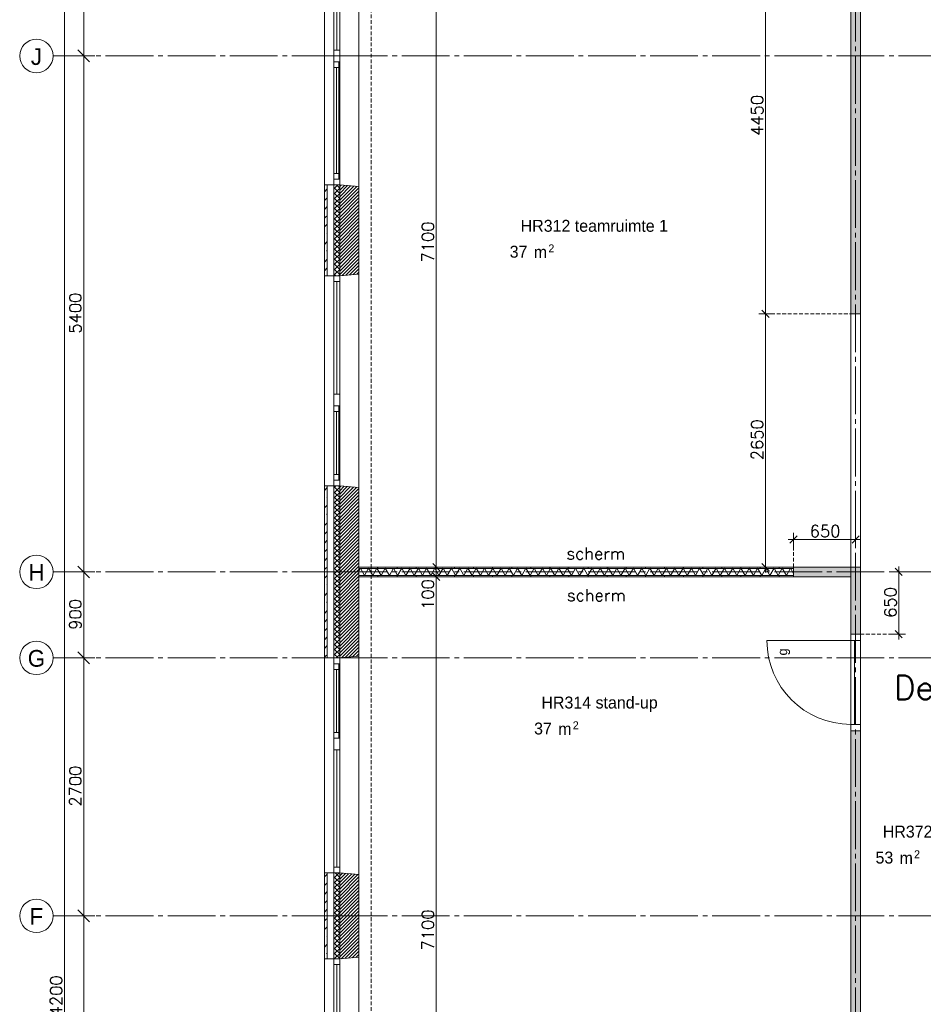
# Model space of a CAD drawing. Header units: millimetres. Extents: x -3350 to 1628655, y -3400 to 242269.
# Tile 9 of 73: x -3350 to 6109, y 17075 to 27380. Entities that reach past the tile are written whole.
import ezdxf
from ezdxf.enums import TextEntityAlignment as Align

# ---------------------------------------------------------------- set-up
doc = ezdxf.new("R2010")
doc.units = ezdxf.units.MM
doc.header["$MEASUREMENT"] = 0
doc.linetypes.add('B0204', pattern=[650, 500, -50, 50, -50])
doc.linetypes.add('B0702', pattern=[58.685, 39.06, -19.625001])
for name, color, linetype in [('21 Buitenwanden', 7, 'Continuous'), ('21 Buitenwanden Doorsnede-arcering', 7, 'Continuous'), ('21 Buitenwanden Laagscheidingslijnen', 7, 'Continuous'), ('21 Buitenwanden Ramen', 7, 'Continuous'), ('23 Vloeren', 7, 'Continuous'), ('67 Radiatoren - lijn', 7, 'Continuous'), ('_ Nieuw Fase 1', 7, 'Continuous'), ('_ Nieuw Fase 1 Deuren', 7, 'Continuous'), ('_ Nieuw Fase 1 Deurlabels', 7, 'Continuous'), ('_ Nieuw Fase 1 Doorsnede-arcering', 7, 'Continuous'), ('_ Nieuw Fase 1 Laagscheidingslijnen', 7, 'Continuous'), ('_ Nieuw Fase 1 tekst', 7, 'Continuous'), ('A Maatvoering', 7, 'Continuous'), ('A Maatvoering 1_50', 7, 'Continuous'), ('A Stramien', 7, 'Continuous'), ('Z Ruimtebenaming fase 1', 7, 'Continuous'), ('Z Ruimtebenaming fase 1 Zone omranding', 7, 'Continuous'), ('Z Ruimtebenaming fase 1 Zone tekst', 7, 'Continuous')]:
    doc.layers.add(name, color=color, linetype=linetype)
doc.styles.add('GENERATED_STYLE_1', font='txt')
doc.dimstyles.new('GENERATED_STYLE__1', dxfattribs={"dimtxt": 125, "dimasz": 71.25, "dimexe": 0.18, "dimexo": 0.0625, "dimgap": 0.09, "dimtad": 1, "dimdec": 0, "dimzin": 0, "dimdsep": 46, "dimtxsty": 'Standard', "dimblk": 'ARROWHEAD_6', "dimblk1": 'ARROWHEAD_6', "dimblk2": 'ARROWHEAD_6', "dimcen": 0.09, "dimse1": 1, "dimse2": 1, "dimclrd": 1, "dimclre": 1, "dimclrt": 9, "dimadec": 0, "dimazin": 0, "dimtfac": 1, "dimtdec": 4, "dimtmove": 0, "dimatfit": 3, "dimfxl": 1, "dimtolj": 1, "dimtzin": 0, "dimarcsym": 0})
doc.dimstyles.new('GENERATED_STYLE__2', dxfattribs={"dimtxt": 125, "dimasz": 71.25, "dimexe": 0.18, "dimexo": 0.0625, "dimgap": 0.09, "dimtad": 1, "dimtih": 1, "dimtoh": 1, "dimdec": 0, "dimzin": 0, "dimdsep": 46, "dimtxsty": 'Standard', "dimblk": 'ARROWHEAD_6', "dimblk1": 'ARROWHEAD_6', "dimblk2": 'ARROWHEAD_6', "dimcen": 0.09, "dimse1": 1, "dimse2": 1, "dimclrd": 1, "dimclre": 1, "dimclrt": 9, "dimadec": 0, "dimazin": 0, "dimtfac": 1, "dimtdec": 4, "dimtmove": 0, "dimatfit": 3, "dimfxl": 1, "dimtolj": 1, "dimtzin": 0, "dimarcsym": 0})
doc.dimstyles.new('GENERATED_STYLE__3', dxfattribs={"dimtxt": 125, "dimasz": 118.75, "dimexe": 0.18, "dimexo": 0.0625, "dimgap": 0.09, "dimtad": 1, "dimdec": 0, "dimzin": 0, "dimdsep": 46, "dimtxsty": 'Standard', "dimblk": 'ARROWHEAD_6', "dimblk1": 'ARROWHEAD_6', "dimblk2": 'ARROWHEAD_6', "dimcen": 0.09, "dimse1": 1, "dimse2": 1, "dimclrd": 1, "dimclre": 1, "dimclrt": 9, "dimadec": 0, "dimazin": 0, "dimtfac": 1, "dimtdec": 4, "dimtmove": 0, "dimatfit": 3, "dimfxl": 1, "dimtolj": 1, "dimtzin": 0, "dimarcsym": 0})
pattern_1 = [(45, (0, 0), (-91.9239, 91.9239), []), (45, (-45.96, 45.96), (-91.9239, 91.9239), [97.5, -32.5, 0, -32.5])]
pattern_2 = [(315, (0, 0), (26.516504, 26.516504), []), (45, (0, 0), (-26.516504, 26.516504), [])]
pattern_3 = [(45, (0, 0), (-17.67767, 17.67767), [])]
pattern_4 = [(90, (0, 0), (-200, 0), [])]

# ---------------------------------------------------------------- blocks, each defined once
blk = doc.blocks.new('verkeer_HR372_7_1', base_point=(6247, 18838))
at = {"layer": 'Z Ruimtebenaming fase 1 Zone tekst', "color": 2, "lineweight": 0}
for tag, height, p in [('DUMMY_941', 125, (6885, 18975)), ('DUMMY_942', 125, (5609, 18714)), ('DUMMY_943', 125, (5609, 18673)), ('DUMMY_944', 125, (5815, 18669)), ('DUMMY_945', 83.3, (6013, 18687))]:
    blk.add_attdef(tag, text='', height=height, dxfattribs=at).set_placement(p, align=Align.TOP_LEFT)
blk.add_attdef('ROOM_NUMBER', text='', height=125, dxfattribs=at).set_placement((6247, 18945), align=Align.TOP_CENTER)
blk = doc.blocks.new('teamruimte 1_HR312_8_1', base_point=(2665, 25179))
at = {"layer": 'Z Ruimtebenaming fase 1 Zone tekst', "color": 2, "lineweight": 0}
blk.add_attdef('ROOM_NUMBER', text='', height=125, dxfattribs=at).set_placement((2665, 25285), align=Align.TOP_CENTER)
for tag, height, p in [('DUMMY_941', 125, (3551, 25316)), ('DUMMY_942', 125, (1779, 25055)), ('DUMMY_943', 125, (1779, 25014)), ('DUMMY_944', 125, (1985, 25010)), ('DUMMY_945', 83.3, (2184, 25028))]:
    blk.add_attdef(tag, text='', height=height, dxfattribs=at).set_placement(p, align=Align.TOP_LEFT)
blk = doc.blocks.new('stand-up_HR314_9_1', base_point=(2720, 20189))
at = {"layer": 'Z Ruimtebenaming fase 1 Zone tekst', "color": 2, "lineweight": 0}
for tag, height, p in [('DUMMY_941', 125, (3405, 20326)), ('DUMMY_942', 125, (2035, 20065)), ('DUMMY_943', 125, (2035, 20024)), ('DUMMY_944', 125, (2241, 20020)), ('DUMMY_945', 83.3, (2440, 20037))]:
    blk.add_attdef(tag, text='', height=height, dxfattribs=at).set_placement(p, align=Align.TOP_LEFT)
blk.add_attdef('ROOM_NUMBER', text='', height=125, dxfattribs=at).set_placement((2720, 20296), align=Align.TOP_CENTER)
blk = doc.blocks.new('Slab_5_1', base_point=(200, 32200))
at = {"layer": '23 Vloeren', "color": 1, "linetype": 'Continuous', "lineweight": 0, "flags": 128}
blk.add_lwpolyline([(200, 32200), (200, 7400), (4520, 7400), (4520, 8150), (8080, 8150), (8080, 7400), (12400, 7400), (12400, 22360), (21800, 22360), (21800, 20900), (46600, 20900), (46600, 25220), (45850, 25220), (45850, 28780), (46600, 28780), (46600, 33100), (21800, 33100), (21800, 31640), (12400, 31640), (12400, 28550), (8780, 28550), (8780, 30202), (7150, 30202), (7150, 32200)], close=True, dxfattribs=at)
blk = doc.blocks.new('Rnx verticaal 23_2')
at = {"layer": '21 Buitenwanden Ramen', "color": 9, "linetype": 'Continuous', "lineweight": 0}
for p, q in [((-675, 100), (675, 100)), ((675, 70), (675, 0)), ((-675, -260), (692, -260))]:
    blk.add_line(p, q, dxfattribs=at)
at = {"layer": '21 Buitenwanden Ramen', "color": 1, "linetype": 'Continuous', "lineweight": 0}
for p, q in [((-675, 0), (-615, 0)), ((-615, 0), (-615, -60)), ((-615, 0), (615, 0)), ((615, -60), (615, 0)), ((615, 0), (675, 0)), ((675, 0), (675, -60)), ((675, 0), (675, -60)), ((-615, -60), (-675, -60)), ((-615, -30), (615, -30)), ((615, -60), (-615, -60)), ((675, -60), (615, -60)), ((675, -60), (692, -260))]:
    blk.add_line(p, q, dxfattribs=at)
at = {"layer": '21 Buitenwanden Ramen', "color": 2, "linetype": 'Continuous', "lineweight": 0}
blk.add_line((675, 100), (675, 70), dxfattribs=at)
blk = doc.blocks.new('Rnx verticaal 23_4')
at = {"layer": '21 Buitenwanden Ramen', "color": 9, "linetype": 'Continuous', "lineweight": 0}
for p, q in [((-675, 100), (675, 100)), ((-675, 70), (-675, 0)), ((-615, 0), (615, 0)), ((-615, -30), (615, -30)), ((615, -60), (-615, -60)), ((-692, -260), (675, -260))]:
    blk.add_line(p, q, dxfattribs=at)
at = {"layer": '21 Buitenwanden Ramen', "color": 2, "linetype": 'Continuous', "lineweight": 0}
blk.add_line((-675, 100), (-675, 70), dxfattribs=at)
at = {"layer": '21 Buitenwanden Ramen', "color": 1, "linetype": 'Continuous', "lineweight": 0}
for p, q in [((-675, 0), (-615, 0)), ((-675, 0), (-675, -60)), ((-675, 0), (-675, -60)), ((-615, 0), (-615, -60)), ((615, -60), (615, 0)), ((615, 0), (675, 0)), ((-675, -60), (-692, -260)), ((-615, -60), (-675, -60)), ((675, -60), (615, -60))]:
    blk.add_line(p, q, dxfattribs=at)
blk = doc.blocks.new('Rnx verticaal 23_6')
at = {"layer": '21 Buitenwanden Ramen', "color": 9, "linetype": 'Continuous', "lineweight": 0}
for p, q in [((-450, 100), (450, 100)), ((450, 70), (450, 0)), ((-450, -260), (467, -260))]:
    blk.add_line(p, q, dxfattribs=at)
at = {"layer": '21 Buitenwanden Ramen', "color": 1, "linetype": 'Continuous', "lineweight": 0}
for p, q in [((-450, 0), (-390, 0)), ((-390, 0), (-390, -50)), ((-390, 0), (-330, 0)), ((-390, -50), (-390, 0)), ((-330, 0), (330, 0)), ((-330, 0), (-330, -50)), ((-330, 0), (330, 0)), ((330, -50), (330, 0)), ((330, 0), (390, 0)), ((390, -50), (390, 0)), ((390, 0), (450, 0)), ((390, 0), (390, -50)), ((450, 0), (450, -60)), ((450, 0), (450, -60)), ((-390, -60), (-450, -60)), ((-390, -50), (-390, -60)), ((-330, -50), (-390, -50)), ((390, -60), (-390, -60)), ((-330, -25), (330, -25)), ((330, -50), (-330, -50)), ((390, -50), (330, -50)), ((390, -60), (390, -50)), ((450, -60), (390, -60)), ((450, -60), (467, -260))]:
    blk.add_line(p, q, dxfattribs=at)
at = {"layer": '21 Buitenwanden Ramen', "color": 2, "linetype": 'Continuous', "lineweight": 0}
blk.add_line((450, 100), (450, 70), dxfattribs=at)
blk = doc.blocks.new('Rnx verticaal 23')
at = {"layer": '21 Buitenwanden Ramen', "color": 9, "linetype": 'Continuous', "lineweight": 0}
for p, q in [((-675, 100), (675, 100)), ((-675, 70), (-675, 0)), ((-555, 0), (555, 0)), ((615, -60), (-615, -60)), ((-692, -260), (675, -260))]:
    blk.add_line(p, q, dxfattribs=at)
at = {"layer": '21 Buitenwanden Ramen', "color": 2, "linetype": 'Continuous', "lineweight": 0}
blk.add_line((-675, 100), (-675, 70), dxfattribs=at)
at = {"layer": '21 Buitenwanden Ramen', "color": 1, "linetype": 'Continuous', "lineweight": 0}
for p, q in [((-675, 0), (-615, 0)), ((-675, 0), (-675, -60)), ((-675, 0), (-675, -60)), ((-615, 0), (-615, -50)), ((-615, 0), (-555, 0)), ((-615, -50), (-615, 0)), ((-555, 0), (-555, -50)), ((-555, 0), (555, 0)), ((555, -50), (555, 0)), ((555, 0), (615, 0)), ((615, -50), (615, 0)), ((615, 0), (675, 0)), ((615, 0), (615, -50)), ((-675, -60), (-692, -260)), ((-615, -60), (-675, -60)), ((-615, -50), (-615, -60)), ((-555, -50), (-615, -50)), ((-555, -25), (555, -25)), ((555, -50), (-555, -50)), ((615, -50), (555, -50)), ((615, -60), (615, -50)), ((675, -60), (615, -60))]:
    blk.add_line(p, q, dxfattribs=at)
blk = doc.blocks.new('Rnx verticaal 23_3')
at = {"layer": '21 Buitenwanden Ramen', "color": 9, "linetype": 'Continuous', "lineweight": 0}
for p, q in [((-650, 100), (650, 100)), ((650, 70), (650, 0)), ((-650, -260), (667, -260))]:
    blk.add_line(p, q, dxfattribs=at)
at = {"layer": '21 Buitenwanden Ramen', "color": 1, "linetype": 'Continuous', "lineweight": 0}
for p, q in [((-650, 0), (-590, 0)), ((-590, 0), (-590, -60)), ((-590, 0), (590, 0)), ((590, -60), (590, 0)), ((590, 0), (650, 0)), ((650, 0), (650, -60)), ((650, 0), (650, -60)), ((-590, -60), (-650, -60)), ((-590, -30), (590, -30)), ((590, -60), (-590, -60)), ((650, -60), (590, -60)), ((650, -60), (667, -260))]:
    blk.add_line(p, q, dxfattribs=at)
at = {"layer": '21 Buitenwanden Ramen', "color": 2, "linetype": 'Continuous', "lineweight": 0}
blk.add_line((650, 100), (650, 70), dxfattribs=at)
blk = doc.blocks.new('Rnx verticaal 23_5')
at = {"layer": '21 Buitenwanden Ramen', "color": 9, "linetype": 'Continuous', "lineweight": 0}
for p, q in [((-450, 100), (450, 100)), ((-450, 70), (-450, 0)), ((-330, 0), (330, 0)), ((390, -60), (-390, -60)), ((-467, -260), (450, -260))]:
    blk.add_line(p, q, dxfattribs=at)
at = {"layer": '21 Buitenwanden Ramen', "color": 2, "linetype": 'Continuous', "lineweight": 0}
blk.add_line((-450, 100), (-450, 70), dxfattribs=at)
at = {"layer": '21 Buitenwanden Ramen', "color": 1, "linetype": 'Continuous', "lineweight": 0}
for p, q in [((-450, 0), (-390, 0)), ((-450, 0), (-450, -60)), ((-450, 0), (-450, -60)), ((-390, 0), (-390, -50)), ((-390, 0), (-330, 0)), ((-390, -50), (-390, 0)), ((-330, 0), (-330, -50)), ((-330, 0), (330, 0)), ((330, -50), (330, 0)), ((330, 0), (390, 0)), ((390, -50), (390, 0)), ((390, 0), (450, 0)), ((390, 0), (390, -50)), ((-450, -60), (-467, -260)), ((-390, -60), (-450, -60)), ((-390, -50), (-390, -60)), ((-330, -50), (-390, -50)), ((-330, -25), (330, -25)), ((330, -50), (-330, -50)), ((390, -50), (330, -50)), ((390, -60), (390, -50)), ((450, -60), (390, -60))]:
    blk.add_line(p, q, dxfattribs=at)
blk = doc.blocks.new('Wall_64_1', base_point=(0, 7200))
at = {"layer": '21 Buitenwanden Doorsnede-arcering', "linetype": 'Continuous', "lineweight": 0, "true_color": 0x000000}
h = blk.add_hatch(dxfattribs=at)
h.set_pattern_fill('160_Natuursteen_0001', color=18, style=0, pattern_type=2)
h.set_pattern_definition(pattern_1)
h.paths.add_polyline_path([(-130, 25650), (-160, 25650), (-160, 24700), (-130, 24700)])
h = blk.add_hatch(dxfattribs=at)
h.set_pattern_fill('415_Isolatie_ruit_0001', color=18, style=0, pattern_type=2)
h.set_pattern_definition(pattern_2)
h.paths.add_polyline_path([(-60, 25650), (-60, 24700), (0, 24700), (0, 25650)])
h = blk.add_hatch(dxfattribs=at)
h.set_pattern_fill('220_Gewapend_beton___pre_2B', color=18, style=0, pattern_type=2)
h.set_pattern_definition(pattern_3)
h.paths.add_polyline_path([(0, 24700), (200, 24717), (200, 25633), (0, 25650)])
h = blk.add_hatch(dxfattribs=at)
h.set_pattern_fill('160_Natuursteen_0001', color=18, style=0, pattern_type=2)
h.set_pattern_definition(pattern_1)
h.paths.add_polyline_path([(-160, 22500), (-160, 20700), (-130, 20700), (-130, 22500)])
h = blk.add_hatch(dxfattribs=at)
h.set_pattern_fill('415_Isolatie_ruit_0001', color=18, style=0, pattern_type=2)
h.set_pattern_definition(pattern_2)
h.paths.add_polyline_path([(-60, 22500), (-60, 20700), (0, 20700), (0, 22500)])
h = blk.add_hatch(dxfattribs=at)
h.set_pattern_fill('220_Gewapend_beton___pre_2B', color=18, style=0, pattern_type=2)
h.set_pattern_definition(pattern_3)
h.paths.add_polyline_path([(200, 22483), (0, 22500), (0, 20700), (200, 20717)])
h = blk.add_hatch(dxfattribs=at)
h.set_pattern_fill('160_Natuursteen_0001', color=18, style=0, pattern_type=2)
h.set_pattern_definition(pattern_1)
h.paths.add_polyline_path([(-160, 17550), (-130, 17550), (-130, 18450), (-160, 18450)])
h = blk.add_hatch(dxfattribs=at)
h.set_pattern_fill('415_Isolatie_ruit_0001', color=18, style=0, pattern_type=2)
h.set_pattern_definition(pattern_2)
h.paths.add_polyline_path([(-60, 17550), (0, 17550), (0, 18450), (-60, 18450)])
h = blk.add_hatch(dxfattribs=at)
h.set_pattern_fill('220_Gewapend_beton___pre_2B', color=18, style=0, pattern_type=2)
h.set_pattern_definition(pattern_3)
h.paths.add_polyline_path([(200, 18433), (0, 18450), (0, 17550), (200, 17567)])
at = {"layer": '21 Buitenwanden', "color": 2, "linetype": 'Continuous', "lineweight": 0}
for p, q in [((-160, 25650), (-130, 25650)), ((-160, 24700), (-130, 24700)), ((-160, 22500), (-130, 22500)), ((-160, 20700), (-130, 20700)), ((-160, 18450), (-130, 18450)), ((-160, 17550), (-130, 17550))]:
    blk.add_line(p, q, dxfattribs=at)
at = {"layer": '21 Buitenwanden', "color": 9, "linetype": 'Continuous', "lineweight": 0}
for p, q in [((-130, 25650), (-60, 25650)), ((-130, 24700), (-60, 24700)), ((-130, 22500), (-60, 22500)), ((-130, 20700), (-60, 20700)), ((-130, 18450), (-60, 18450)), ((-130, 17550), (-60, 17550))]:
    blk.add_line(p, q, dxfattribs=at)
at = {"layer": '21 Buitenwanden', "color": 1, "linetype": 'Continuous', "lineweight": 0}
for p, q in [((-60, 25650), (0, 25650)), ((0, 25650), (200, 25633)), ((-60, 24700), (0, 24700)), ((0, 24700), (200, 24717)), ((-60, 22500), (0, 22500)), ((0, 22500), (200, 22483)), ((0, 20700), (200, 20717)), ((-60, 20700), (0, 20700)), ((-60, 18450), (0, 18450)), ((0, 18450), (200, 18433)), ((-60, 17550), (0, 17550)), ((0, 17550), (200, 17567))]:
    blk.add_line(p, q, dxfattribs=at)
at = {"layer": '21 Buitenwanden', "color": 2, "linetype": 'Continuous', "lineweight": 0, "flags": 128}
for points in [[(-160, 25650), (-160, 24700)], [(-160, 22500), (-160, 20700)], [(-160, 18450), (-160, 17550)]]:
    blk.add_lwpolyline(points, dxfattribs=at)
at = {"layer": '21 Buitenwanden', "color": 1, "linetype": 'Continuous', "lineweight": 0, "flags": 128}
for points in [[(200, 24717), (200, 25633)], [(200, 20717), (200, 22483)], [(200, 17567), (200, 18433)]]:
    blk.add_lwpolyline(points, dxfattribs=at)
at = {"layer": '21 Buitenwanden Laagscheidingslijnen', "color": 2, "linetype": 'Continuous', "lineweight": 0}
for p, q in [((-130, 25650), (-130, 24700)), ((-130, 22500), (-130, 20700)), ((-130, 18450), (-130, 17550))]:
    blk.add_line(p, q, dxfattribs=at)
at = {"layer": '21 Buitenwanden Laagscheidingslijnen', "color": 1, "linetype": 'Continuous', "lineweight": 0}
for p, q in [((-60, 25650), (-60, 24700)), ((0, 25650), (0, 24700)), ((-60, 22500), (-60, 20700)), ((0, 22500), (0, 20700)), ((-60, 18450), (-60, 17550)), ((0, 18450), (0, 17550))]:
    blk.add_line(p, q, dxfattribs=at)
at = {"layer": '21 Buitenwanden Ramen', "color": 1, "linetype": 'Continuous', "lineweight": 0, "zscale": 1000, "rotation": 90}
for name, p in [('Rnx verticaal 23_2', (-60, 27675)), ('Rnx verticaal 23', (-60, 26325)), ('Rnx verticaal 23_3', (-60, 24050)), ('Rnx verticaal 23_5', (-60, 22950)), ('Rnx verticaal 23_6', (-60, 20250)), ('Rnx verticaal 23_4', (-60, 19125)), ('Rnx verticaal 23_2', (-60, 16875))]:
    blk.add_blockref(name, p, dxfattribs=at)
blk = doc.blocks.new('D1 23_4')
at = {"layer": '_ Nieuw Fase 1 Deuren', "color": 1, "linetype": 'Continuous', "lineweight": 0}
for p, q in [((439, 0), (439, 878)), ((-439, 0), (-506, 0)), ((-506, 0), (-506, -100)), ((-506, 0), (-506, -100)), ((-506, 0), (-506, -100)), ((-439, -100), (-439, 0)), ((-439, 0), (439, 0)), ((-439, -40), (-439, 0)), ((506, 0), (439, 0)), ((439, 0), (439, -100)), ((439, 0), (439, -40)), ((506, -100), (506, 0)), ((506, 0), (506, -100)), ((506, 0), (506, -100)), ((-506, -100), (-439, -100)), ((439, -40), (-439, -40)), ((439, -100), (506, -100))]:
    blk.add_line(p, q, dxfattribs=at)
blk.add_arc((439, 0), 878, 90, 180, dxfattribs=at)
blk = doc.blocks.new('Deur en raam marker 23 KM')
at = {"layer": '_ Nieuw Fase 1 Deurlabels', "color": 2, "lineweight": 0, "style": 'GENERATED_STYLE_1'}
blk.add_attdef('AC_WIDO_ID', text='', height=100, dxfattribs=at).set_placement((0, -173), align=Align.TOP_CENTER)
blk = doc.blocks.new('Wall_120_1', base_point=(5400, 21650))
at = {"layer": '_ Nieuw Fase 1 Doorsnede-arcering', "linetype": 'Continuous', "lineweight": 0, "true_color": 0xfed4fe}
for points in [[(5350, 21650), (5350, 20950), (5450, 20950), (5450, 21650)], [(5350, 10800), (5450, 10800), (5450, 19938), (5350, 19938)]]:
    blk.add_hatch(color=7, dxfattribs=at).paths.add_polyline_path(points)
at = {"layer": '_ Nieuw Fase 1', "color": 1, "linetype": 'Continuous', "lineweight": 0}
for p, q in [((5350, 20950), (5450, 20950)), ((5350, 19938), (5450, 19938))]:
    blk.add_line(p, q, dxfattribs=at)
at = {"layer": '_ Nieuw Fase 1', "color": 1, "linetype": 'Continuous', "lineweight": 0, "flags": 128}
for points in [[(5350, 21650), (5350, 20950)], [(5450, 21650), (5350, 21650)], [(5450, 20950), (5450, 21650)], [(5350, 19938), (5350, 10800)], [(5450, 10800), (5450, 19938)]]:
    blk.add_lwpolyline(points, dxfattribs=at)
at = {"layer": '_ Nieuw Fase 1 Deuren', "color": 1, "linetype": 'Continuous', "lineweight": 0, "zscale": 1000, "rotation": 90}
blk.add_blockref('D1 23_4', (5350, 20444), dxfattribs=at)
at = {"layer": '_ Nieuw Fase 1 Deurlabels', "color": 9, "lineweight": 0}
ref = blk.add_blockref('Deur en raam marker 23 KM', (5450, 20444), dxfattribs=dict(at, rotation=270))
ref.add_attrib('AC_WIDO_ID', 'g', dxfattribs={"color": 2, "lineweight": 0, "height": 100, "rotation": 90, "style": 'GENERATED_STYLE_1'}).set_placement((4714, 20763), align=Align.BOTTOM_CENTER)
blk = doc.blocks.new('*X328')
at = {"layer": '_ Nieuw Fase 1 Doorsnede-arcering', "color": 7, "linetype": 'Continuous', "lineweight": 0}
for p, q in [((200, 21609), (217, 21638)), ((260, 21562), (217, 21638)), ((260, 21562), (303, 21638)), ((346, 21562), (303, 21638)), ((346, 21562), (390, 21638)), ((433, 21562), (390, 21638)), ((433, 21562), (476, 21638)), ((520, 21562), (476, 21638)), ((520, 21562), (563, 21638)), ((606, 21562), (563, 21638)), ((606, 21562), (650, 21638)), ((693, 21562), (650, 21638)), ((693, 21562), (736, 21638)), ((779, 21562), (736, 21638)), ((779, 21562), (823, 21638)), ((866, 21562), (823, 21638)), ((866, 21562), (909, 21638)), ((953, 21562), (909, 21638)), ((953, 21562), (996, 21638)), ((1039, 21562), (996, 21638)), ((1039, 21562), (1083, 21638)), ((1126, 21562), (1083, 21638)), ((1126, 21562), (1169, 21638)), ((1212, 21562), (1169, 21638)), ((1212, 21562), (1256, 21638)), ((1299, 21562), (1256, 21638)), ((1299, 21562), (1342, 21638)), ((1386, 21562), (1342, 21638)), ((1386, 21562), (1429, 21638)), ((1472, 21562), (1429, 21638)), ((1472, 21562), (1516, 21638)), ((1559, 21562), (1516, 21638)), ((1559, 21562), (1602, 21638)), ((1645, 21562), (1602, 21638)), ((1645, 21562), (1689, 21638)), ((1732, 21562), (1689, 21638)), ((1732, 21562), (1775, 21638)), ((1819, 21562), (1775, 21638)), ((1819, 21562), (1862, 21638)), ((1905, 21562), (1862, 21638)), ((1905, 21562), (1949, 21638)), ((1992, 21562), (1949, 21638)), ((1992, 21562), (2035, 21638)), ((2078, 21562), (2035, 21638)), ((2078, 21562), (2122, 21638)), ((2165, 21562), (2122, 21638)), ((2165, 21562), (2208, 21638)), ((2252, 21562), (2208, 21638)), ((2252, 21562), (2295, 21638)), ((2338, 21562), (2295, 21638)), ((2338, 21562), (2382, 21638)), ((2425, 21562), (2382, 21638)), ((2425, 21562), (2468, 21638)), ((2511, 21562), (2468, 21638)), ((2511, 21562), (2555, 21638)), ((2598, 21562), (2555, 21638)), ((2598, 21562), (2641, 21638)), ((2685, 21562), (2641, 21638)), ((2685, 21562), (2728, 21638)), ((2771, 21562), (2728, 21638)), ((2771, 21562), (2815, 21638)), ((2858, 21562), (2815, 21638)), ((2858, 21562), (2901, 21638)), ((2944, 21562), (2901, 21638)), ((2944, 21562), (2988, 21638)), ((3031, 21562), (2988, 21638)), ((3031, 21562), (3074, 21638)), ((3118, 21562), (3074, 21638)), ((3118, 21562), (3161, 21638)), ((3204, 21562), (3161, 21638)), ((3204, 21562), (3248, 21638)), ((3291, 21562), (3248, 21638)), ((3291, 21562), (3334, 21638)), ((3377, 21562), (3334, 21638)), ((3377, 21562), (3421, 21638)), ((3464, 21562), (3421, 21638)), ((3464, 21562), (3507, 21638)), ((3551, 21562), (3507, 21638)), ((3551, 21562), (3594, 21638)), ((3637, 21562), (3594, 21638)), ((3637, 21562), (3681, 21638)), ((3724, 21562), (3681, 21638)), ((3724, 21562), (3767, 21638)), ((3811, 21562), (3767, 21638)), ((3811, 21562), (3854, 21638)), ((3897, 21562), (3854, 21638)), ((3897, 21562), (3940, 21638)), ((3984, 21562), (3940, 21638)), ((3984, 21562), (4027, 21638)), ((4070, 21562), (4027, 21638)), ((4070, 21562), (4114, 21638)), ((4157, 21562), (4114, 21638)), ((4157, 21562), (4200, 21638)), ((4244, 21562), (4200, 21638)), ((4244, 21562), (4287, 21638)), ((4330, 21562), (4287, 21638)), ((4330, 21562), (4373, 21638)), ((4417, 21562), (4373, 21638)), ((4417, 21562), (4460, 21638)), ((4503, 21562), (4460, 21638)), ((4503, 21562), (4547, 21638)), ((4590, 21562), (4547, 21638)), ((4590, 21562), (4633, 21638)), ((4677, 21562), (4633, 21638)), ((4677, 21562), (4720, 21638)), ((4750, 21585), (4720, 21638))]:
    blk.add_line(p, q, dxfattribs=at)
blk = doc.blocks.new('Wall_121_1', base_point=(200.000012, 21600))
at = {"layer": '_ Nieuw Fase 1 Doorsnede-arcering', "linetype": 'Continuous', "lineweight": 0, "true_color": 0x000000}
h = blk.add_hatch(dxfattribs=at)
h.set_pattern_fill('930_Lijnen_vert_200_0001', color=18, style=0, pattern_type=2)
h.set_pattern_definition(pattern_4)
h.paths.add_polyline_path([(4750, 21650), (200.000012, 21650), (200.000012, 21637.5), (4750, 21637.5)])
h = blk.add_hatch(dxfattribs=at)
h.set_pattern_fill('930_Lijnen_vert_200_0001', color=18, style=0, pattern_type=2)
h.set_pattern_definition(pattern_4)
h.paths.add_polyline_path([(200.000012, 21550), (4750, 21550), (4750, 21562.5), (200.000012, 21562.5)])
at = {"layer": '_ Nieuw Fase 1', "color": 1, "linetype": 'Continuous', "lineweight": 0, "flags": 128}
for points in [[(4750, 21650), (200.000012, 21650)], [(200.000012, 21650), (200.000012, 21550)], [(4750, 21550), (4750, 21650)], [(200.000012, 21550), (4750, 21550)]]:
    blk.add_lwpolyline(points, dxfattribs=at)
at = {"layer": '_ Nieuw Fase 1 Laagscheidingslijnen', "color": 1, "linetype": 'Continuous', "lineweight": 0}
for p, q in [((4750, 21637.5), (200.000012, 21637.5)), ((200.000012, 21562.5), (4750, 21562.5))]:
    blk.add_line(p, q, dxfattribs=at)
at = {"layer": '_ Nieuw Fase 1', "color": 1, "lineweight": 0}
blk.add_blockref('*X328', (0, 0), dxfattribs=at)
blk = doc.blocks.new('Wall_122_1', base_point=(4750, 21600))
at = {"layer": '_ Nieuw Fase 1 Doorsnede-arcering', "linetype": 'Continuous', "lineweight": 0, "true_color": 0x80e2d7}
blk.add_hatch(color=121, dxfattribs=at).paths.add_polyline_path([(4750, 21550), (5350.000012, 21550), (5350.000012, 21650), (4750, 21650)])
at = {"layer": '_ Nieuw Fase 1', "color": 1, "linetype": 'Continuous', "lineweight": 0, "flags": 128}
for points in [[(5350.000012, 21650), (4750, 21650)], [(4750, 21650), (4750, 21550)], [(5350.000012, 21550), (5350.000012, 21650)], [(4750, 21550), (5350.000012, 21550)]]:
    blk.add_lwpolyline(points, dxfattribs=at)
blk = doc.blocks.new('Wall_126_1', base_point=(5400, 28800))
at = {"layer": '_ Nieuw Fase 1 Doorsnede-arcering', "linetype": 'Continuous', "lineweight": 0, "true_color": 0xfed4fe}
for points in [[(5350, 28850), (5350, 28750), (5450, 28850)], [(5350, 28750), (5350, 24300), (5450, 24300), (5450, 28850)]]:
    blk.add_hatch(color=7, dxfattribs=at).paths.add_polyline_path(points)
at = {"layer": '_ Nieuw Fase 1', "color": 1, "linetype": 'Continuous', "lineweight": 0, "flags": 128}
for points in [[(5450, 28850), (5350, 28850)], [(5450, 24300), (5450, 28850)], [(5350, 28750), (5350, 24300)], [(5350, 24300), (5450, 24300)]]:
    blk.add_lwpolyline(points, dxfattribs=at)
at = {"layer": '_ Nieuw Fase 1 Laagscheidingslijnen', "color": 1, "linetype": 'Continuous', "lineweight": 0}
blk.add_line((5350, 28850), (5350, 28750), dxfattribs=at)
blk = doc.blocks.new('*D373')
at = {"layer": 'A Maatvoering', "color": 1, "linetype": 'Continuous', "lineweight": 0}
for p, q in [((1081, 21550), (941, 21550)), ((974, 21588), (1049, 21512)), ((1011, 14450), (1011, 21550)), ((1081, 14450), (941, 14450)), ((974, 14488), (1049, 14413))]:
    blk.add_line(p, q, dxfattribs=at)
at = {"layer": 'A Maatvoering', "color": 9, "lineweight": 0, "char_height": 125, "attachment_point": 7, "rotation": 90}
for s, insert in [('\\A1;{\\pql;\\Ftxt.shx;100}', (986, 21203)), ('\\A1;{\\pql;\\Ftxt.shx;7100}', (986, 17639))]:
    blk.add_mtext(s, dxfattribs=dict(at, insert=insert))
blk = doc.blocks.new('ARROWHEAD_6')
at = {"color": 0, "linetype": 'Continuous', "lineweight": 0}
for p, q in [((0, 0), (-1, 0)), ((-0.5, -0.5), (0.5, 0.5))]:
    blk.add_line(p, q, dxfattribs=at)
blk = doc.blocks.new('*D374')
at = {"layer": 'A Maatvoering', "color": 1, "linetype": 'Continuous', "lineweight": 0}
for p, q in [((1081, 21650), (941, 21650)), ((974, 21688), (1049, 21612)), ((1011, 21550), (1011, 21650)), ((1081, 21550), (941, 21550)), ((974, 21588), (1049, 21512))]:
    blk.add_line(p, q, dxfattribs=at)
blk = doc.blocks.new('*D375')
at = {"layer": 'A Maatvoering', "color": 1, "linetype": 'Continuous', "lineweight": 0}
for p, q in [((974, 28788), (1049, 28712)), ((1081, 28750), (941, 28750)), ((1011, 21650), (1011, 28750)), ((1081, 21650), (941, 21650)), ((974, 21688), (1049, 21612))]:
    blk.add_line(p, q, dxfattribs=at)
at = {"layer": 'A Maatvoering', "color": 9, "lineweight": 0, "char_height": 125, "attachment_point": 7, "rotation": 90}
for s, insert in [('\\A1;{\\pql;\\Ftxt.shx;100}', (986, 28403)), ('\\A1;{\\pql;\\Ftxt.shx;7100}', (986, 24839))]:
    blk.add_mtext(s, dxfattribs=dict(at, insert=insert))
blk = doc.blocks.new('*D381')
at = {"layer": 'A Maatvoering', "color": 1, "linetype": 'Continuous', "lineweight": 0}
for p, q in [((4787, 21977), (4712, 21902)), ((4750, 21869), (4750, 22010)), ((5363, 21902), (5438, 21977)), ((5400, 21869), (5400, 22010)), ((4694, 21939), (4750, 21939)), ((4750, 21939), (5400, 21939)), ((5400, 21939), (5456, 21939))]:
    blk.add_line(p, q, dxfattribs=at)
at = {"layer": 'A Maatvoering', "color": 9, "lineweight": 0, "insert": (4920, 21964), "char_height": 125, "attachment_point": 7}
blk.add_mtext('\\A1;{\\pql;\\Ftxt.shx;650}', dxfattribs=at)
blk = doc.blocks.new('*D382')
at = {"layer": 'A Maatvoering', "color": 1, "linetype": 'Continuous', "lineweight": 0}
for p, q in [((5852, 21600), (5852, 21656)), ((5922, 21600), (5781, 21600)), ((5889, 21562), (5814, 21638)), ((5852, 20950), (5852, 21600)), ((5922, 20950), (5781, 20950)), ((5814, 20988), (5889, 20912)), ((5852, 20894), (5852, 20950))]:
    blk.add_line(p, q, dxfattribs=at)
at = {"layer": 'A Maatvoering', "color": 9, "lineweight": 0, "insert": (5827, 21120), "char_height": 125, "attachment_point": 7, "rotation": 90}
blk.add_mtext('\\A1;{\\pql;\\Ftxt.shx;650}', dxfattribs=at)
blk = doc.blocks.new('*D385')
at = {"layer": 'A Maatvoering 1_50', "color": 1, "linetype": 'Continuous', "lineweight": 0}
for p, q in [((-2942.5, 34262.5), (-2817.5, 34137.5)), ((-2762.8125, 34200), (-2997.1875, 34200)), ((-2880, 0), (-2880, 34200)), ((-2762.8125, 0), (-2997.1875, 0)), ((-2942.5, 62.5), (-2817.5, -62.5)), ((-2880, -160), (-2880, 0))]:
    blk.add_line(p, q, dxfattribs=at)
at = {"layer": 'A Maatvoering 1_50', "color": 9, "lineweight": 0, "insert": (-2905, 16842.423743), "char_height": 125, "attachment_point": 7, "rotation": 90}
blk.add_mtext('\\A1;{\\pql;\\Ftxt.shx;34200}', dxfattribs=at)
blk = doc.blocks.new('*D391')
at = {"layer": 'A Maatvoering 1_50', "color": 1, "linetype": 'Continuous', "lineweight": 0}
for p, q in [((-2743, 18063), (-2618, 17938)), ((-2563, 18000), (-2797, 18000)), ((-2680, 14400), (-2680, 18000)), ((-2743, 14463), (-2618, 14338)), ((-2563, 14400), (-2797, 14400))]:
    blk.add_line(p, q, dxfattribs=at)
at = {"layer": 'A Maatvoering 1_50', "color": 9, "lineweight": 0, "insert": (-2705, 15994), "char_height": 125, "attachment_point": 7, "rotation": 90}
blk.add_mtext('\\A1;{\\pql;\\Ftxt.shx;3600}', dxfattribs=at)
blk = doc.blocks.new('*D392')
at = {"layer": 'A Maatvoering 1_50', "color": 1, "linetype": 'Continuous', "lineweight": 0}
for p, q in [((-2743, 20763), (-2618, 20638)), ((-2563, 20700), (-2797, 20700)), ((-2680, 18000), (-2680, 20700)), ((-2743, 18063), (-2618, 17938)), ((-2563, 18000), (-2797, 18000))]:
    blk.add_line(p, q, dxfattribs=at)
at = {"layer": 'A Maatvoering 1_50', "color": 9, "lineweight": 0, "insert": (-2705, 19144), "char_height": 125, "attachment_point": 7, "rotation": 90}
blk.add_mtext('\\A1;{\\pql;\\Ftxt.shx;2700}', dxfattribs=at)
blk = doc.blocks.new('*D393')
at = {"layer": 'A Maatvoering 1_50', "color": 1, "linetype": 'Continuous', "lineweight": 0}
for p, q in [((-2743, 21662), (-2618, 21538)), ((-2563, 21600), (-2797, 21600)), ((-2680, 20700), (-2680, 21600)), ((-2743, 20763), (-2618, 20638)), ((-2563, 20700), (-2797, 20700))]:
    blk.add_line(p, q, dxfattribs=at)
at = {"layer": 'A Maatvoering 1_50', "color": 9, "lineweight": 0, "insert": (-2705, 20995), "char_height": 125, "attachment_point": 7, "rotation": 90}
blk.add_mtext('\\A1;{\\pql;\\Ftxt.shx;900}', dxfattribs=at)
blk = doc.blocks.new('*D394')
at = {"layer": 'A Maatvoering 1_50', "color": 1, "linetype": 'Continuous', "lineweight": 0}
for p, q in [((-2563, 27000), (-2797, 27000)), ((-2743, 27063), (-2618, 26938)), ((-2680, 21600), (-2680, 27000)), ((-2743, 21662), (-2618, 21538)), ((-2563, 21600), (-2797, 21600))]:
    blk.add_line(p, q, dxfattribs=at)
at = {"layer": 'A Maatvoering 1_50', "color": 9, "lineweight": 0, "insert": (-2705, 24094), "char_height": 125, "attachment_point": 7, "rotation": 90}
blk.add_mtext('\\A1;{\\pql;\\Ftxt.shx;5400}', dxfattribs=at)
blk = doc.blocks.new('*D395')
at = {"layer": 'A Maatvoering 1_50', "color": 1, "linetype": 'Continuous', "lineweight": 0}
for p, q in [((-2743, 32463), (-2618, 32338)), ((-2563, 32400), (-2797, 32400)), ((-2680, 27000), (-2680, 32400)), ((-2563, 27000), (-2797, 27000)), ((-2743, 27063), (-2618, 26938))]:
    blk.add_line(p, q, dxfattribs=at)
at = {"layer": 'A Maatvoering 1_50', "color": 9, "lineweight": 0, "insert": (-2705, 29494), "char_height": 125, "attachment_point": 7, "rotation": 90}
blk.add_mtext('\\A1;{\\pql;\\Ftxt.shx;5400}', dxfattribs=at)
blk = doc.blocks.new('Standard grid marker')
at = {"layer": 'A Stramien', "color": 9, "linetype": 'B0204', "lineweight": 0}
for q in [(0, 0), (67800, 0)]:
    blk.add_line((3000, 0), q, dxfattribs=at)
at = {"layer": 'A Stramien', "color": 2, "linetype": 'Continuous', "lineweight": 0, "flags": 128}
blk.add_lwpolyline([(0, 0, 1), (-350, 0, 1)], format="xyb", close=True, dxfattribs=at)
at = {"layer": 'A Stramien', "color": 9, "linetype": 'B0204', "lineweight": 0}
blk.add_point((3000, 0), dxfattribs=at)
blk.add_point((3000, 0), dxfattribs=at)
at = {"layer": 'A Stramien', "color": 2, "lineweight": 0}
for tag, p in [('AC_MarkerText_1_0', (-175, -5)), ('AC_MarkerText_1_1', (70975, -5))]:
    blk.add_attdef(tag, text='', height=175, dxfattribs=at).set_placement(p, align=Align.MIDDLE_CENTER)
blk = doc.blocks.new('Standard grid marker_2')
at = {"layer": 'A Stramien', "color": 9, "linetype": 'B0204', "lineweight": 0}
blk.add_line((3000, 0), (37200, 0), dxfattribs=at)
at = {"layer": 'A Stramien', "color": 2, "lineweight": 0}
for tag, p in [('AC_MarkerText_1_0', (-175, -5)), ('AC_MarkerText_1_1', (40375, -5))]:
    blk.add_attdef(tag, text='', height=175, rotation=90, dxfattribs=at).set_placement(p, align=Align.MIDDLE_CENTER)
blk = doc.blocks.new('*D472')
at = {"layer": 'A Maatvoering', "color": 1, "linetype": 'Continuous', "lineweight": 0}
for p, q in [((4419, 24338), (4494, 24263)), ((4527, 24300), (4387, 24300)), ((4457, 21650), (4457, 24300)), ((4527, 21650), (4387, 21650)), ((4419, 21688), (4494, 21612)), ((4457, 21594), (4457, 21650))]:
    blk.add_line(p, q, dxfattribs=at)
at = {"layer": 'A Maatvoering', "color": 9, "lineweight": 0, "insert": (4432, 22769), "char_height": 125, "attachment_point": 7, "rotation": 90}
blk.add_mtext('\\A1;{\\pql;\\Ftxt.shx;2650}', dxfattribs=at)
blk = doc.blocks.new('*D473')
at = {"layer": 'A Maatvoering', "color": 1, "linetype": 'Continuous', "lineweight": 0}
for p, q in [((4419, 28788), (4494, 28712)), ((4527, 28750), (4387, 28750)), ((4457, 24300), (4457, 28750)), ((4419, 24338), (4494, 24263)), ((4527, 24300), (4387, 24300))]:
    blk.add_line(p, q, dxfattribs=at)
at = {"layer": 'A Maatvoering', "color": 9, "lineweight": 0, "char_height": 125, "attachment_point": 7, "rotation": 90}
for s, insert in [('\\A1;{\\pql;\\Ftxt.shx;100}', (4432, 28403)), ('\\A1;{\\pql;\\Ftxt.shx;4450}', (4432, 26164))]:
    blk.add_mtext(s, dxfattribs=dict(at, insert=insert))

msp = doc.modelspace()

# ---------------------------------------------------------------- linework, layer by layer
at = {"layer": '67 Radiatoren - lijn', "color": 9, "linetype": 'B0702', "lineweight": 0}
msp.add_lwpolyline([(3650, 32070), (330, 32070), (330, 7530), (4550, 7530)], dxfattribs=at)
at = {"layer": 'A Maatvoering 1_50', "color": 9, "linetype": 'B0702', "lineweight": 0}
for p, q in [((4457, 24300), (5350, 24300)), ((4750, 21650), (4750, 21922.4)), ((5450, 20950), (5851.6, 20950))]:
    msp.add_line(p, q, dxfattribs=at)
at = {"layer": 'Z Ruimtebenaming fase 1 Zone omranding', "color": 7, "linetype": 'Continuous', "lineweight": 0, "flags": 128}
for points in [[(3750, 28850), (5450, 28850), (5450, 21580), (5450, 18980), (5450, 10800), (5400, 10800), (5400, 8150), (5450, 8150), (5450, 7904), (7149.7, 7904), (7150, 8150), (7250, 8150), (7250, 10800), (7150, 10800), (7149.7, 19010), (9219.7, 19010), (9219.7, 21580), (7149.7, 21580), (7149.7, 32200), (5450, 32200), (3750, 32200)], [(200, 21650), (5350, 21650), (5350, 28750), (200, 28750)], [(200, 14450), (5350, 14450), (5350, 21550), (200, 21550)]]:
    msp.add_lwpolyline(points, close=True, dxfattribs=at)

# ---------------------------------------------------------------- block references
at = {"layer": '21 Buitenwanden', "color": 1, "lineweight": 0}
msp.add_blockref('Wall_64_1', (0, 7200), dxfattribs=at)
at = {"layer": '23 Vloeren', "color": 1, "linetype": 'Continuous', "lineweight": 0}
msp.add_blockref('Slab_5_1', (200, 32200), dxfattribs=at)
at = {"layer": '_ Nieuw Fase 1', "color": 1, "lineweight": 0}
for name, p in [('Wall_126_1', (5400, 28800)), ('Wall_121_1', (200, 21600)), ('Wall_120_1', (5400, 21650)), ('Wall_122_1', (4750, 21600))]:
    msp.add_blockref(name, p, dxfattribs=at)
at = {"layer": 'A Stramien', "color": 1, "linetype": 'Continuous', "lineweight": 0, "zscale": 1000, "rotation": 270}
for p in [(0, 37200), (5400, 37150)]:
    msp.add_blockref('Standard grid marker_2', p, dxfattribs=at)
at = {"layer": 'A Stramien', "color": 1, "linetype": 'Continuous', "lineweight": 0}
ref = msp.add_blockref('Standard grid marker', (-3000, 27000), dxfattribs=dict(at, zscale=1000))
ref.add_attrib('AC_MarkerText_1', 'J', dxfattribs={"color": 2, "lineweight": 0, "height": 175}).set_placement((-3175, 26993.5), align=Align.MIDDLE_CENTER)
ref = msp.add_blockref('Standard grid marker', (-3000, 21600), dxfattribs=dict(at, zscale=1000))
ref.add_attrib('AC_MarkerText_1', 'H', dxfattribs={"color": 2, "lineweight": 0, "height": 175}).set_placement((-3175, 21595.4), align=Align.MIDDLE_CENTER)
ref = msp.add_blockref('Standard grid marker', (-3000, 20700), dxfattribs=dict(at, zscale=1000))
ref.add_attrib('AC_MarkerText_1', 'G', dxfattribs={"color": 2, "lineweight": 0, "height": 175}).set_placement((-3175, 20695.7), align=Align.MIDDLE_CENTER)
ref = msp.add_blockref('Standard grid marker', (-3000, 18000), dxfattribs=dict(at, zscale=1000))
ref.add_attrib('AC_MarkerText_1', 'F', dxfattribs={"color": 2, "lineweight": 0, "height": 175}).set_placement((-3175, 17995.4), align=Align.MIDDLE_CENTER)
at = {"layer": 'Z Ruimtebenaming fase 1', "color": 2, "linetype": 'Continuous', "lineweight": 0}
for name, p, values in [('teamruimte 1_HR312_8_1', (2665.1, 25179.1), {'ROOM_NUMBER': 'HR312 teamruimte 1', 'DUMMY_943': '37', 'DUMMY_944': ' m', 'DUMMY_945': '2'}), ('stand-up_HR314_9_1', (2719.9, 20188.8), {'ROOM_NUMBER': 'HR314 stand-up', 'DUMMY_943': '37', 'DUMMY_944': ' m', 'DUMMY_945': '2'}), ('verkeer_HR372_7_1', (6246.7, 18838), {'ROOM_NUMBER': 'HR372 verkeer', 'DUMMY_943': '53', 'DUMMY_944': ' m', 'DUMMY_945': '2'})]:
    msp.add_blockref(name, p, dxfattribs=at).add_auto_attribs(values)

# ---------------------------------------------------------------- texts
at = {"layer": '_ Nieuw Fase 1 tekst', "color": 9, "linetype": 'Continuous', "lineweight": 0, "char_height": 125, "attachment_point": 5}
for insert in [(2680.5, 21793.7), (2686.4, 21357.3)]:
    msp.add_mtext('\\A1;{\\pqc;\\Ftxt.shx;scherm}', dxfattribs=dict(at, insert=insert))
at = {"layer": 'Z Ruimtebenaming fase 1', "color": 2, "linetype": 'Continuous', "lineweight": 0, "insert": (5802.9, 20182), "char_height": 250, "attachment_point": 7}
msp.add_mtext('\\A1;{\\pql;\\Ftxt.shx;DevOps Teams}', dxfattribs=at)

# ---------------------------------------------------------------- dimensions: what is measured, and where the dimension line sits
at = {"layer": 'A Maatvoering', "color": 1, "linetype": 'Continuous', "lineweight": 0}
for base, p1, p2, picture, middle in [((1011.2, 28750), (200, 21650), (200, 28750), '*D375', (923.7, 25030)), ((4457, 28750), (5350, 24300), (200, 28750), '*D473', (4369.5, 26355)), ((4457, 24300), (200, 21650), (5350, 24300), '*D472', (4369.5, 22959.5)), ((1011.2, 21650), (200, 21550), (200, 21650), '*D374', (923.7, 21346.4)), ((5851.6, 21600), (5450, 20950), (5450, 21600), '*D382', (5764.1, 21263.4)), ((1011.2, 21550), (200, 14450), (200, 21550), '*D373', (923.7, 17830))]:
    dim = msp.add_linear_dim(base=base, p1=p1, p2=p2, angle=90, dimstyle='GENERATED_STYLE__1', dxfattribs=at)
    dim.commit()
    dim.dimension.update_dxf_attribs({"geometry": picture, "text_midpoint": middle, "dimtype": 160, "text_rotation": 90})
dim = msp.add_linear_dim(base=(5400, 21939.2), p1=(4750, 21600), p2=(5400, 21650), dimstyle='GENERATED_STYLE__2', dxfattribs=at)
dim.commit()
dim.dimension.update_dxf_attribs({"geometry": '*D381', "text_midpoint": (5063.4, 22026.7), "dimtype": 160})
at = {"layer": 'A Maatvoering 1_50', "color": 1, "linetype": 'Continuous', "lineweight": 0}
for base, p1, p2, picture, middle in [((-2880, 34200), (-3000, 0), (-3000, 34200), '*D385', (-2967.5, 17080.7)), ((-2680, 32400), (-3000, 27000), (-3000, 32400), '*D395', (-2767.5, 29684.5)), ((-2680, 27000), (-3000, 21600), (-3000, 27000), '*D394', (-2767.5, 24284.5)), ((-2680, 21600), (-3000, 20700), (-3000, 21600), '*D393', (-2767.5, 21138.4)), ((-2680, 20700), (-3000, 18000), (-3000, 20700), '*D392', (-2767.5, 19334.5)), ((-2680, 18000), (-3000, 14400), (-3000, 18000), '*D391', (-2767.5, 16184.5))]:
    dim = msp.add_linear_dim(base=base, p1=p1, p2=p2, angle=90, dimstyle='GENERATED_STYLE__3', dxfattribs=at)
    dim.commit()
    dim.dimension.update_dxf_attribs({"geometry": picture, "text_midpoint": middle, "dimtype": 160, "text_rotation": 90})

doc.saveas('drawing.dxf')
